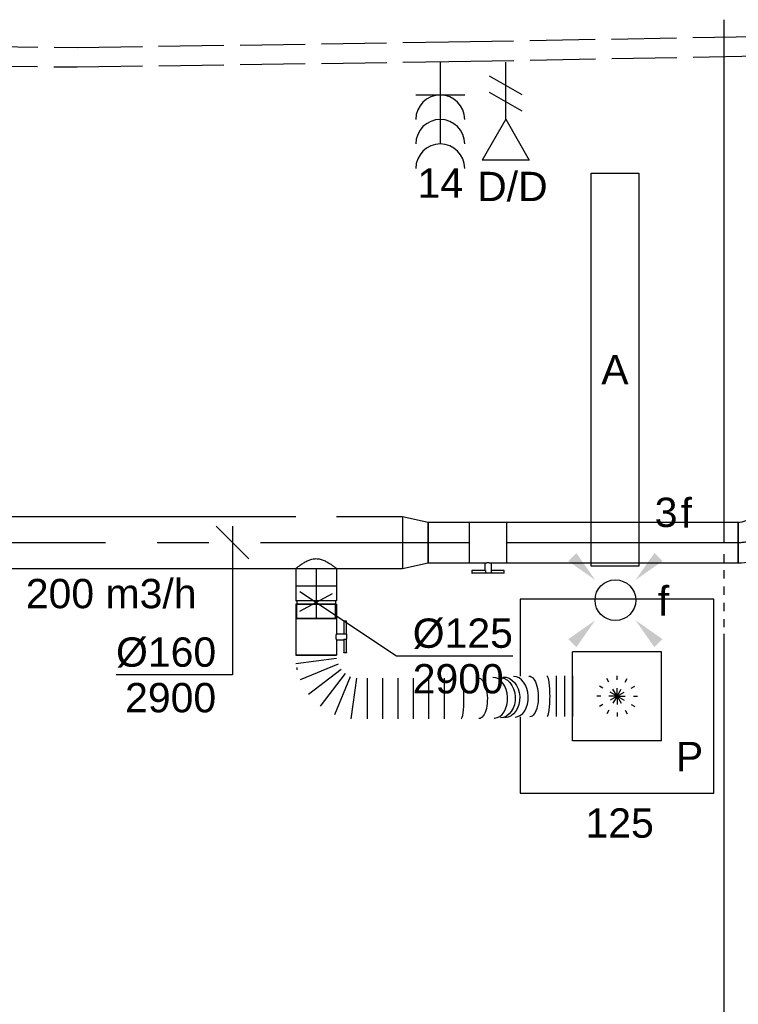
# Model space of a CAD drawing. Extents: x -238422 to 258194, y -34825 to 126331.
# Tile 184 of 239: x 22914 to 25120, y 21509 to 24532. Entities that reach past the tile are written whole.
import ezdxf
from ezdxf.enums import TextEntityAlignment as Align

# ---------------------------------------------------------------- set-up
doc = ezdxf.new("R2010")
doc.units = 0
doc.header["$LTSCALE"] = 50
for name, pattern in [('CENTER2', [28.575000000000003, 19.05, -3.175, 3.175, -3.175]), ('E_GOOT3', [5, 4, -1]), ('STREEPJES', [0.1, 0.05, -0.05])]:
    doc.linetypes.add(name, pattern=pattern)
doc.layers.get('0').update_dxf_attribs({"linetype": 'CONTINUOUS'})
for name, color, linetype in [('EL6131--', 2, 'CONTINUOUS'), ('EL6131--_WG', 2, 'CONTINUOUS'), ('EL6222--', 3, 'CONTINUOUS'), ('EL6311--', 3, 'CONTINUOUS'), ('EL6441--', 3, 'CONTINUOUS'), ('EM6131--', 1, 'CONTINUOUS'), ('WL570---_TOEVOER', 3, 'CONTINUOUS'), ('WL570---_TOEVOER_HL', 8, 'CONTINUOUS'), ('WL570---_TOEVOER_RST', 2, 'CONTINUOUS'), ('WL570---_TOEVOER_RST_HL', 1, 'CONTINUOUS'), ('WM570---_TOEVOER', 1, 'CONTINUOUS'), ('WM570---_TOEVOER_PR', 1, 'CONTINUOUS'), ('WM570---_TOEVOER_RST_PR', 1, 'CONTINUOUS')]:
    doc.layers.add(name, color=color, linetype=linetype)
doc.styles.add('BURO-018', font='ARIAL.TTF', dxfattribs={"height": 90})

# ---------------------------------------------------------------- blocks, each defined once
blk = doc.blocks.new('E001611207146')
at = {"color": 0}
for p, q in [((-12.07, -1.46), (-12.07, 1.46)), ((-12.07, 1.46), (12.07, 1.46)), ((12.07, 1.46), (12.07, -1.46)), ((12.07, -1.46), (-12.07, -1.46))]:
    blk.add_line(p, q, dxfattribs=at)
at = {"color": 0, "linetype": 'Continuous', "style": 'BURO-018'}
for tag, p in [('E_GKAST', (0, 8)), ('E_GROEP', (0, 5)), ('E_SGROEP', (4.5, 5)), ('E_ARMCODE', (0, 0)), ('E_SLET', (4.5, -3))]:
    blk.add_attdef(tag, text='', height=1.8, dxfattribs=at).set_placement(p, align=Align.MIDDLE)
blk = doc.blocks.new('E00411')
at = {"color": 0, "linetype": 'Continuous'}
blk.add_circle((0, 0), 1.25, dxfattribs=at)
for points in [[(-2.891705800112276, 2.395768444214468), (-2.395768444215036, 2.891705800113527), (-1.237436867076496, 1.237436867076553)], [(2.395768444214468, 2.891705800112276), (2.891705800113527, 2.395768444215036), (1.237436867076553, 1.237436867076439)], [(-2.395768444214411, -2.891705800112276), (-2.89170580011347, -2.395768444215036), (-1.237436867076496, -1.237436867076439)], [(2.89170580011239, -2.395768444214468), (2.395768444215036, -2.891705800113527), (1.237436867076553, -1.237436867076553)]]:
    blk.add_solid(points, dxfattribs=at)
at = {"color": 0, "linetype": 'Continuous', "style": 'BURO-018'}
for tag, height, p in [('E_SLET1', 1.8, (-2.842e-13, 4.641705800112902)), ('E_GROEP', 1.799999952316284, (0, 0)), ('E_GKAST', 1.799999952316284, (0, 0))]:
    blk.add_attdef(tag, text='', height=height, dxfattribs=at).set_placement(p, align=Align.MIDDLE)
at = {"color": 0, "linetype": 'Continuous', "style": 'BURO-018', "flags": 1}
for tag in ['E_MATCODE', 'E_SGROEP']:
    blk.add_attdef(tag, text='', height=1.799999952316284, dxfattribs=at).set_placement((0, 0), align=Align.MIDDLE)
blk = doc.blocks.new('111304B')
at = {"color": 0, "linetype": 'Continuous'}
for p, q in [((0, 1), (0, 6)), ((-1.5, 3), (1.5, 3))]:
    blk.add_line(p, q, dxfattribs=at)
for centre in [(0, 7.5), (0, 6), (0, 4.5)]:
    blk.add_arc(centre, 1.5, 180, 0, dxfattribs=at)
at = {"color": 0, "linetype": 'Continuous', "style": 'BURO-018'}
for tag, p in [('E_GKAST', (0, 13)), ('E_GROEP', (0, 10)), ('E_SGROEP', (4.5, 10))]:
    blk.add_attdef(tag, text='', height=1.8, dxfattribs=at).set_placement(p, align=Align.MIDDLE)
at = {"color": 0, "linetype": 'Continuous', "style": 'BURO-018', "flags": 1}
for tag, height, p in [('E_VERMCODE', 1.8, (13, 10)), ('E_MATCODE', 1.799999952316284, (0, 0))]:
    blk.add_attdef(tag, text='', height=height, dxfattribs=at).set_placement(p, align=Align.MIDDLE)
blk = doc.blocks.new('E00153')
at = {"color": 0, "linetype": 'Continuous'}
for p, q in [((-1.443375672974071, 7), (1.443375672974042, 7)), ((0, 4.5), (-1.443375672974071, 7)), ((0, 4.5), (1.443375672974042, 7)), ((0, 4.5), (0, 1)), ((-1, 4), (1, 2.845299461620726)), ((-1, 3), (1, 1.845299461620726))]:
    blk.add_line(p, q, dxfattribs=at)
at = {"color": 7, "style": 'BURO-018'}
for tag, p in [('E_COMMENT1', (-6, 12)), ('E_COMMENT2', (6, 12)), ('E_DCOM1', (-6, 9)), ('E_DCOM2', (6, 9))]:
    blk.add_attdef(tag, text='', height=1.8, dxfattribs=at).set_placement(p, align=Align.MIDDLE)
at = {"color": 0, "style": 'BURO-018'}
blk.add_attdef('E_TEXT1', text='', height=1.8, dxfattribs=at).set_placement((2.5, 6), align=Align.MIDDLE)
at = {"color": 0, "linetype": 'Continuous', "style": 'BURO-018', "flags": 1}
blk.add_attdef('E_MATCODE', text='', height=1.799999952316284, dxfattribs=at).set_placement((0, 0), align=Align.MIDDLE)
blk = doc.blocks.new('*U141')
at = {"color": 0, "ltscale": 10}
for p, q in [((3.637978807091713e-12, 60, -2730), (4148.428592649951, 59.99999999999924, -2730)), ((4428.484989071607, 60, -2730), (6034.013113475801, 59.9999999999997, -2730))]:
    blk.add_line(p, q, dxfattribs=at)
at = {"color": 0, "linetype": 'STREEPJES', "ltscale": 10}
blk.add_line((4168.428592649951, 60, -2730), (4408.484989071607, 60, -2730), dxfattribs=at)
at = {"layer": 'EM6131--', "color": 1, "style": 'BURO-018'}
blk.add_attdef('POSNR', text='', height=90, dxfattribs=at).set_placement((0, 0), align=Align.MIDDLE)
blk = doc.blocks.new('*U255')
at = {"color": 2, "ltscale": 10}
for p, q in [((-56.45000000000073, 62.5, -2900), (56.45000000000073, 62.5, -2900)), ((-56.45000000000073, -62.5, -2900), (-56.45000000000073, 62.5, -2900)), ((56.45000000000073, 62.5, -2900), (56.45000000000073, -62.5, -2900)), ((-56.45000000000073, -62.5, -2900), (-9.408333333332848, -62.5, -2900)), ((-49.40796737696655, -85.41666666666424, -2900), (-49.40796737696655, -93.74999999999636, -2900)), ((-48.36630071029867, -85.41666666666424, -2900), (-49.40796737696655, -85.41666666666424, -2900)), ((-7.576928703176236, -85.41666666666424, -2900), (-48.36630071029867, -85.41666666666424, -2900)), ((-48.36630071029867, -93.75, -2900), (-48.36630071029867, -85.41666666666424, -2900)), ((-9.408333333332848, -62.5, -2900), (-9.408333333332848, -85.41666666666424, -2900)), ((-7.576928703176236, -85.41666666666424, -2900), (-7.576928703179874, -93.75, -2900)), ((9.408333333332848, -62.5, -2900), (9.408333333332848, -93.75, -2900)), ((9.408333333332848, -62.5, -2900), (56.45000000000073, -62.5, -2900)), ((49.40796737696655, -85.41666666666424, -2900), (9.408333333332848, -85.41666666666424, -2900)), ((49.40796737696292, -93.75, -2900), (49.40796737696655, -85.41666666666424, -2900)), ((-49.40796737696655, -93.74999999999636, -2900), (-48.36630071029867, -93.75, -2900)), ((-7.576928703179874, -93.75, -2900), (-48.36630071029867, -93.75, -2900)), ((9.408333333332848, -93.75, -2900), (-7.576928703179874, -93.75, -2900)), ((49.40796737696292, -93.75, -2900), (9.408333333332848, -93.75, -2900))]:
    blk.add_line(p, q, dxfattribs=at)
blk.add_spline([(-9.36006221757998, -62.49275180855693, -2900), (-9.215744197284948, -62.47129905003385, -2900), (-8.976860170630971, -62.43650600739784, -2900), (-8.645861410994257, -62.38977627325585, -2900), (-8.226144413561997, -62.33299861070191, -2900), (-7.722016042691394, -62.26847352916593, -2900), (-7.13864933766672, -62.19882296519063, -2900), (-6.482030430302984, -62.12688614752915, -2900), (-5.758897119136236, -62.05560538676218, -2900), (-4.976669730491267, -61.98790612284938, -2900), (-4.143374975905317, -61.92657604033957, -2900), (-3.26756358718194, -61.874148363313, -2900), (-2.358222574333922, -61.83279451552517, -2900), (-1.424683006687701, -61.8042311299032, -2900), (-0.4765242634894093, -61.78964589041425, -2900), (0.4765242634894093, -61.78964589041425, -2900), (1.424683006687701, -61.8042311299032, -2900), (2.358222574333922, -61.83279451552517, -2900), (3.26756358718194, -61.874148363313, -2900), (4.143374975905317, -61.92657604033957, -2900), (4.976669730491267, -61.98790612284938, -2900), (5.758897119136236, -62.05560538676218, -2900), (6.482030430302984, -62.12688614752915, -2900), (7.13864933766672, -62.19882296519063, -2900), (7.722016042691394, -62.26847352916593, -2900), (8.226144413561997, -62.33299861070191, -2900), (8.645861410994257, -62.38977627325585, -2900), (8.976860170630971, -62.43650600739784, -2900), (9.215744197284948, -62.47129905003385, -2900), (9.36006221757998, -62.49275180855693, -2900), (9.408333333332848, -62.5, -2900)], degree=3, dxfattribs=at)
at = {"layer": 'WL570---_TOEVOER', "color": 1, "style": 'BURO-018'}
blk.add_attdef('I', text='', height=90, dxfattribs=at).set_placement((0, 0), align=Align.MIDDLE)
at = {"layer": 'WM570---_TOEVOER_PR', "color": 1, "style": 'BURO-018'}
blk.add_attdef('POSNR', text='', height=90, dxfattribs=at).set_placement((0, 0), align=Align.MIDDLE)
blk = doc.blocks.new('*U256')
at = {"color": 0, "ltscale": 10}
for p, q in [((0, 62.5, -2900), (127.4264781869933, 62.5, -2900)), ((0, -62.5, -2900), (0, 62.5, -2900)), ((0, -62.5, -2900), (127.4264781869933, -62.5, -2900))]:
    blk.add_line(p, q, dxfattribs=at)
at = {"layer": 'WL570---_TOEVOER_HL', "linetype": 'CENTER2'}
blk.add_line((0, 0, -2900), (127.4264781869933, 0, -2900), dxfattribs=at)
at = {"layer": 'WM570---_TOEVOER_PR', "color": 1, "style": 'BURO-018'}
blk.add_attdef('POSNR', text='', height=90, dxfattribs=at).set_placement((0, 0), align=Align.MIDDLE)
blk = doc.blocks.new('*U257')
at = {"color": 0, "ltscale": 10}
for p, q in [((0, 80, -2900), (78.20000000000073, 62.5, -2900)), ((0, 80, -2900), (0, -80, -2900)), ((78.20000000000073, 62.5, -2900), (78.20000000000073, -62.5, -2900)), ((0, -80, -2900), (78.20000000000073, -62.5, -2900))]:
    blk.add_line(p, q, dxfattribs=at)
at = {"layer": 'WL570---_TOEVOER_HL', "linetype": 'CENTER2'}
blk.add_line((0, 0, -2900), (78.20000000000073, 0, -2900), dxfattribs=at)
for centre in [(0, 0, -2900), (78.20000000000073, 0, -2900)]:
    blk.add_circle(centre, 0.075, dxfattribs=at)
at = {"layer": 'WM570---_TOEVOER_PR', "color": 1, "style": 'BURO-018'}
blk.add_attdef('POSNR', text='', height=90, dxfattribs=at).set_placement((0, 0), align=Align.MIDDLE)
blk = doc.blocks.new('*U258')
at = {"color": 0, "ltscale": 10}
for p, q in [((0, 80, -2900), (2965.324320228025, 80, -2900)), ((0, -80, -2900), (0, 80, -2900)), ((3090.324320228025, 80, -2900), (3293.453977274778, 80, -2900)), ((3293.453977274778, 80, -2900), (3293.453977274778, -80, -2900)), ((0, -80, -2900), (3293.453977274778, -80, -2900))]:
    blk.add_line(p, q, dxfattribs=at)
at = {"layer": 'WL570---_TOEVOER_HL', "linetype": 'CENTER2'}
blk.add_line((0, 0, -2900), (3293.453977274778, 0, -2900), dxfattribs=at)
at = {"layer": 'WM570---_TOEVOER_PR', "color": 1, "style": 'BURO-018'}
blk.add_attdef('POSNR', text='', height=90, dxfattribs=at).set_placement((0, 0), align=Align.MIDDLE)
blk = doc.blocks.new('*U259')
at = {"layer": 'WM570---_TOEVOER', "color": 0, "ltscale": 10}
for p, q in [((49.96738563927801, -50), (-49.96738563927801, 50)), ((0, 50), (0, -406.3070129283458)), ((0, -406.3070129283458), (-357.5716234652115, -406.3070129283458))]:
    blk.add_line(p, q, dxfattribs=at)
at = {"layer": 'WM570---_TOEVOER', "color": 0, "style": 'BURO-018'}
for s, p in [('%%c160', (-357.5716234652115, -381.3070129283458)), ('2900', (-329.699863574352, -521.3070129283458))]:
    blk.add_text(s, height=90, dxfattribs=at).set_placement(p)
blk = doc.blocks.new('*U369')
at = {"color": 0, "ltscale": 10}
for p, q in [((297.5, 297.5, -2710), (-297.5, 297.5, -2710)), ((-297.5, 297.5, -2710), (-297.5, 61.95340832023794, -2710)), ((297.5, -297.5, -2710), (297.5, 297.5, -2710)), ((136.5, 136.5, -2710), (-136.5, 136.5, -2710)), ((-136.5, -136.5, -2710), (-136.5, 136.5, -2710)), ((136.5, -136.5, -2710), (136.5, 136.5, -2710)), ((-297.5, -63.05075165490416, -2710), (-297.5, -297.5, -2710)), ((136.5, -136.5, -2710), (-136.5, -136.5, -2710)), ((-297.5, -297.5, -2710), (297.5, -297.5, -2710))]:
    blk.add_line(p, q, dxfattribs=at)
at = {"color": 8, "linetype": 'STREEPJES', "ltscale": 10}
for q in [(0, 62.5, -2710), (-54.12658773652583, 31.25, -2710), (-31.25, 54.12658773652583, -2710), (31.25, 54.12658773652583, -2710), (54.12658773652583, 31.25, -2710), (-62.5, 0, -2710), (-54.12658773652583, -31.25, -2710), (-31.25, -54.12658773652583, -2710), (0, -62.5, -2710), (31.25, -54.12658773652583, -2710), (54.12658773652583, -31.25, -2710), (62.5, 0, -2710)]:
    blk.add_line((0, 0, -2710), q, dxfattribs=at)
at = {"layer": 'WL570---_TOEVOER_RST_HL', "linetype": 'CENTER2'}
blk.add_circle((0, 0, -2710), 0.075, dxfattribs=at)
at = {"layer": 'WL570---_TOEVOER_RST', "color": 1, "style": 'BURO-018'}
for tag in ['MC', 'Q']:
    blk.add_attdef(tag, text='', height=90, dxfattribs=at).set_placement((0, 0), align=Align.MIDDLE)
at = {"layer": 'WM570---_TOEVOER_RST_PR', "color": 1, "style": 'BURO-018'}
blk.add_attdef('POSNR', text='', height=90, dxfattribs=at).set_placement((0, 0), align=Align.MIDDLE)
blk = doc.blocks.new('*U1094')
at = {"color": 0, "ltscale": 10}
for p, q in [((0, 62.5, -2900), (54.90000000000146, 62.5, -2900)), ((54.90000000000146, 62.5, -2900), (54.90000000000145, -62.5, -2900)), ((0, -62.5, -2900), (54.90000000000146, -62.5, -2900))]:
    blk.add_line(p, q, dxfattribs=at)
blk.add_spline([(-0.2502701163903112, -62.17933271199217, -2900), (-0.9954781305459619, -61.22062132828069, -2900), (-2.218713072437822, -59.63370352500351, -2900), (-3.891436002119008, -57.43486322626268, -2900), (-5.972925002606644, -54.64666350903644, -2900), (-8.409458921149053, -51.29771507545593, -2900), (-11.13322733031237, -47.422382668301, -2900), (-14.06100666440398, -43.0604324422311, -2900), (-17.09277249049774, -38.25662390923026, -2900), (-20.11068398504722, -33.06025064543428, -2900), (-22.9793414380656, -27.52463447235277, -2900), (-25.54887015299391, -21.70657830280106, -2900), (-27.66295035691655, -15.66578326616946, -2900), (-29.17361153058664, -9.464236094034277, -2900), (-29.96230568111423, -3.16557305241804, -2900), (-29.96230568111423, 3.16557305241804, -2900), (-29.17361153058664, 9.464236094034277, -2900), (-27.66295035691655, 15.66578326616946, -2900), (-25.54887015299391, 21.70657830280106, -2900), (-22.9793414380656, 27.52463447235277, -2900), (-20.11068398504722, 33.06025064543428, -2900), (-17.09277249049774, 38.25662390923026, -2900), (-14.06100666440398, 43.0604324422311, -2900), (-11.13322733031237, 47.422382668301, -2900), (-8.409458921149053, 51.29771507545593, -2900), (-5.972925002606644, 54.64666350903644, -2900), (-3.891436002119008, 57.43486322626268, -2900), (-2.218713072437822, 59.63370352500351, -2900), (-0.9954781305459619, 61.22062132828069, -2900), (-0.2502701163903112, 62.17933271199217, -2900), (0, 62.5, -2900)], degree=3, dxfattribs=at)
at = {"layer": 'WL570---_TOEVOER_HL', "linetype": 'CENTER2'}
blk.add_line((0, 0, -2900), (54.90000000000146, -3.361655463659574e-15, -2900), dxfattribs=at)
at = {"layer": 'WM570---_TOEVOER_PR', "color": 1, "style": 'BURO-018'}
blk.add_attdef('POSNR', text='', height=90, dxfattribs=at).set_placement((0, 0), align=Align.MIDDLE)
blk = doc.blocks.new('*U1095')
at = {"color": 0, "ltscale": 10}
for p, q in [((-49.29999999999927, 62.5, -2900), (-5, 62.5, -2900)), ((-49.29999999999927, 62.5, -2900), (-49.29999999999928, -62.5, -2900)), ((-5, 62.5, -2900), (-5.000000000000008, -62.5, -2900)), ((5, 62.5, -2900), (49.29999999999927, 62.5, -2900)), ((5, 62.5, -2900), (4.999999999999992, -62.5, -2900)), ((49.29999999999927, 62.5, -2900), (49.29999999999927, -62.5, -2900)), ((-5, 59.375, -2900), (5, 59.375, -2900)), ((-5, -59.375, -2900), (5, -59.375, -2900)), ((-49.29999999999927, -62.5, -2900), (-5, -62.5, -2900)), ((5, -62.5, -2900), (49.29999999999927, -62.5, -2900))]:
    blk.add_line(p, q, dxfattribs=at)
at = {"layer": 'WL570---_TOEVOER_HL', "linetype": 'CENTER2'}
blk.add_line((-49.29999999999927, 0, -2900), (49.29999999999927, -6.037508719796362e-15, -2900), dxfattribs=at)
at = {"layer": 'WM570---_TOEVOER_PR', "color": 1, "style": 'BURO-018'}
blk.add_attdef('POSNR', text='', height=90, dxfattribs=at).set_placement((0, 0), align=Align.MIDDLE)
blk = doc.blocks.new('*U1096')
at = {"color": 2, "ltscale": 10}
for p, q in [((-9.408333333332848, 93.74999999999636, -2900), (-49.40796737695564, 93.74999999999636, -2900)), ((-49.40796737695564, 85.41666666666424, -2900), (-49.40796737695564, 93.74999999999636, -2900)), ((-9.408333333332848, 62.5, -2900), (-9.408333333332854, 93.75, -2900)), ((-9.408333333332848, 93.75, -2900), (7.576928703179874, 93.75, -2900)), ((7.576928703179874, 85.41666666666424, -2900), (7.576928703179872, 93.74999999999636, -2900)), ((48.36630071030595, 93.74999999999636, -2900), (7.576928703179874, 93.74999999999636, -2900)), ((48.36630071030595, 93.74999999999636, -2900), (49.40796737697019, 93.75, -2900)), ((48.36630071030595, 85.41666666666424, -2900), (48.36630071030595, 93.74999999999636, -2900)), ((49.40796737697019, 93.75, -2900), (49.40796737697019, 85.41666666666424, -2900)), ((-56.45000000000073, 62.5, -2900), (-9.408333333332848, 62.50000000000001, -2900)), ((-56.45000000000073, -62.5, -2900), (-56.45000000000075, 62.5, -2900)), ((-49.40796737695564, 85.41666666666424, -2900), (-9.408333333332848, 85.41666666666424, -2900)), ((7.576928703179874, 85.41666666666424, -2900), (48.36630071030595, 85.41666666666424, -2900)), ((9.408333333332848, 62.5, -2900), (9.408333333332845, 85.41666666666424, -2900)), ((9.408333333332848, 62.5, -2900), (56.45000000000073, 62.50000000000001, -2900)), ((49.40796737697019, 85.41666666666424, -2900), (48.36630071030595, 85.41666666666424, -2900)), ((56.45000000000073, 62.5, -2900), (56.45000000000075, -62.5, -2900)), ((-56.45000000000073, 59.375, -2900), (-100.75, 59.37499999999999, -2900)), ((-100.75, -59.375, -2900), (-100.75, 59.375, -2900)), ((-56.45000000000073, -59.375, -2900), (-100.75, -59.37500000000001, -2900)), ((93.83508689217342, -59.375, -2900), (100.75, -59.375, -2900)), ((100.75, -57.52215461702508, -2900), (100.75, -59.375, -2900)), ((-56.45000000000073, -62.5, -2900), (56.45000000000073, -62.49999999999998, -2900))]:
    blk.add_line(p, q, dxfattribs=at)
blk.add_spline([(9.36006221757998, 62.49275180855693, -2900), (9.215744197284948, 62.47129905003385, -2900), (8.976860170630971, 62.43650600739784, -2900), (8.645861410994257, 62.38977627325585, -2900), (8.226144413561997, 62.33299861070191, -2900), (7.722016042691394, 62.26847352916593, -2900), (7.13864933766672, 62.19882296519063, -2900), (6.482030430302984, 62.12688614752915, -2900), (5.758897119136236, 62.05560538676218, -2900), (4.976669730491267, 61.98790612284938, -2900), (4.143374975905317, 61.92657604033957, -2900), (3.26756358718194, 61.874148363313, -2900), (2.358222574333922, 61.83279451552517, -2900), (1.424683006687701, 61.8042311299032, -2900), (0.4765242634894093, 61.78964589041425, -2900), (-0.4765242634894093, 61.78964589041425, -2900), (-1.424683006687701, 61.8042311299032, -2900), (-2.358222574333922, 61.83279451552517, -2900), (-3.26756358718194, 61.874148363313, -2900), (-4.143374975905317, 61.92657604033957, -2900), (-4.976669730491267, 61.98790612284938, -2900), (-5.758897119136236, 62.05560538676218, -2900), (-6.482030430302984, 62.12688614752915, -2900), (-7.13864933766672, 62.19882296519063, -2900), (-7.722016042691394, 62.26847352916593, -2900), (-8.226144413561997, 62.33299861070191, -2900), (-8.645861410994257, 62.38977627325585, -2900), (-8.976860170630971, 62.43650600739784, -2900), (-9.215744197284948, 62.47129905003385, -2900), (-9.36006221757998, 62.49275180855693, -2900), (-9.408333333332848, 62.5, -2900)], degree=3, dxfattribs=at)
at = {"layer": 'WL570---_TOEVOER', "color": 1, "style": 'BURO-018'}
blk.add_attdef('I', text='', height=90, dxfattribs=at).set_placement((0, 0), align=Align.MIDDLE)
at = {"layer": 'WM570---_TOEVOER_PR', "color": 1, "style": 'BURO-018'}
blk.add_attdef('POSNR', text='', height=90, dxfattribs=at).set_placement((0, 0), align=Align.MIDDLE)
blk = doc.blocks.new('*U1097')
at = {"color": 0, "ltscale": 10}
for p, q in [((63.4199927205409, 787.4827329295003, -2900), (188.4199927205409, 787.4827329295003, -2900)), ((63.4199927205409, 762.191384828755, -2900), (188.4199927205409, 762.191384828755, -2900)), ((63.4199927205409, 736.9000367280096, -2900), (188.4199927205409, 736.9000367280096, -2900)), ((65.36814204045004, 606.2264341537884, -2900), (65.39341391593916, 605.565802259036, -2900)), ((193.433089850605, 547.1455060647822, -2900), (193.4078179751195, 547.806137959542, -2900)), ((70.38123917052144, 392.8393481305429, -2900), (195.3812391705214, 392.8393481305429, -2900)), ((70.38123917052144, 345.5742374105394, -2900), (195.3812391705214, 345.5742374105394, -2900)), ((70.38123917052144, 298.3091266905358, -2900), (195.3812391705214, 298.3091266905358, -2900)), ((70.38123917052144, 251.0440159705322, -2900), (195.3812391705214, 251.0440159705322, -2900)), ((70.38123917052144, 203.7789052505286, -2900), (195.3812391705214, 203.7789052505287, -2900)), ((70.38123917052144, 156.513794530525, -2900), (195.3812391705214, 156.5137945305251, -2900)), ((70.38123917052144, 123.6153732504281, -2900), (195.3812391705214, 107.1588110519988, -2900)), ((182.0663306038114, 57.46689578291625, -2900), (65.58487403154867, 105.7150948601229, -2900)), ((0, -62.5, -2900), (-2.010153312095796e-14, 62.5, -2900)), ((25.72242811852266, -62.5, -2900), (9.265865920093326, 62.5, -2900)), ((27.16614431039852, 67.29636513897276, -2900), (75.41434338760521, -49.18509143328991, -2900)), ((119.9668957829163, -23.46266331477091, -2900), (43.2150948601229, 76.56223105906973, -2900)), ((56.31900811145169, 89.66614431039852, -2900), (156.3439024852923, 12.9143433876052, -2900))]:
    blk.add_line(p, q, dxfattribs=at)
for centre, major_axis, ratio, start_param, end_param in [((125.9199927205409, 708.7349800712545, -2900), (-62.49997373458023, -0.3817599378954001), 0.1500894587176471, 3.140675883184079, 6.282268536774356), ((127.8353372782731, 608.2852608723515, -2900), (-62.45641892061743, -2.389213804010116), 0.6853573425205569, 3.149309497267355, 6.275468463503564), ((130.9658946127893, 545.0866793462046, -2900), (62.45641892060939, 2.389213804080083), 0.6853573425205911, 0.007716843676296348, 3.133875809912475), ((132.8812391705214, 444.6369601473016, -2900), (62.4999737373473, 0.381759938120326), 0.1500894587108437, 0.0009167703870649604, 3.142509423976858)]:
    blk.add_ellipse(centre, major_axis=major_axis, ratio=ratio, start_param=start_param, end_param=end_param, dxfattribs=at)
at = {"color": 0, "ltscale": 10, "extrusion": (0, 0, -1)}
for centre, major_axis, ratio, start_param, end_param in [((126.5777945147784, 654.8908533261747, -2900), (62.48937680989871, 1.224707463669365), 0.4370174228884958, 3.138367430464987, 6.279960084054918), ((129.4006159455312, 576.6859701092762, -2900), (-62.42346142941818, -3.092161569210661), 0.7793382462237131, 0, 3.141592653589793), ((130.0927512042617, 562.7133889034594, -2900), (-62.4234614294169, -3.092161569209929), 0.7793382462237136, 0, 3.141592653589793), ((132.223437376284, 498.4810868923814, -2900), (-62.48937680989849, -1.224707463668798), 0.4370174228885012, 0.003225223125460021, 3.144817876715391)]:
    blk.add_ellipse(centre, major_axis=major_axis, ratio=ratio, start_param=start_param, end_param=end_param, dxfattribs=at)
at = {"layer": 'WM570---_TOEVOER_PR', "color": 1, "style": 'BURO-018'}
blk.add_attdef('POSNR', text='', height=90, dxfattribs=at).set_placement((0, 0), align=Align.MIDDLE)
blk = doc.blocks.new('*U1110')
at = {"layer": 'WM570---_TOEVOER', "color": 0, "ltscale": 10}
for p, q in [((-49.99999999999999, 33.3450344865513), (246.6363161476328, -164.4819293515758)), ((-50.00000000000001, -26.75397819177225), (50.00000000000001, 26.75397819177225)), ((246.6363161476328, -164.4819293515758), (604.2079396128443, -164.4819293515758))]:
    blk.add_line(p, q, dxfattribs=at)
at = {"layer": 'WM570---_TOEVOER', "color": 0, "style": 'BURO-018'}
for s, p in [('%%c125', (296.6363161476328, -139.4819293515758)), ('2900', (296.6363161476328, -279.4819293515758))]:
    blk.add_text(s, height=90, dxfattribs=at).set_placement(p)
blk = doc.blocks.new('*U2129')
at = {"color": 0, "ltscale": 10}
for p, q in [((0, 62.5, -2900), (712.0253108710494, 62.5, -2900)), ((712.0253108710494, 62.5, -2900), (712.0253108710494, -62.5, -2900)), ((0, -62.5, -2900), (712.0253108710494, -62.5, -2900))]:
    blk.add_line(p, q, dxfattribs=at)
at = {"layer": 'WL570---_TOEVOER_HL', "linetype": 'CENTER2'}
blk.add_line((0, 0, -2900), (712.0253108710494, 0, -2900), dxfattribs=at)
at = {"layer": 'WM570---_TOEVOER_PR', "color": 1, "style": 'BURO-018'}
blk.add_attdef('POSNR', text='', height=90, dxfattribs=at).set_placement((0, 0), align=Align.MIDDLE)
blk = doc.blocks.new('*U2130')
at = {"color": 0, "ltscale": 10}
for p, q in [((-51.79999999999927, -62.5, -2900), (-51.79999999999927, 62.5, -2900)), ((-7.566042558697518, 80.82230508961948, -2900), (80.82230508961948, -7.566042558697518, -2900))]:
    blk.add_line(p, q, dxfattribs=at)
for radius, start, end in [(62.55626253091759, 269.9999999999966, 314.9999999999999), (187.5562625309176, 269.9999999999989, 315)]:
    blk.add_arc((-51.79999999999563, 125.0562625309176, -2900), radius, start, end, dxfattribs=at)
at = {"layer": 'WL570---_TOEVOER_HL', "linetype": 'CENTER2'}
blk.add_arc((-51.79999999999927, 125.0562625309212, -2900), 125.0562625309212, 270, 315, dxfattribs=at)
at = {"layer": 'WM570---_TOEVOER_PR', "color": 1, "style": 'BURO-018'}
blk.add_attdef('POSNR', text='', height=90, dxfattribs=at).set_placement((0, 0), align=Align.MIDDLE)

msp = doc.modelspace()

# ---------------------------------------------------------------- linework, layer by layer
at = {"layer": 'EL6131--_WG', "linetype": 'E_GOOT3'}
for p, q in [((21769.42926907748, 24459.58877006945, 3000), (23090.56250730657, 24447.19201952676, 3000)), ((23090.56250730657, 24447.19201952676, 3000), (24230.43525797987, 24463.77872979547, 3000)), ((24230.43525797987, 24463.77872979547, 3000), (25421.82327726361, 24485.36981253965, 3000)), ((21768.67489408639, 24399.59320728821, 3000), (23090.71753413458, 24387.18792344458, 3000)), ((23090.71753413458, 24387.18792344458, 3000), (24231.41534560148, 24403.78663947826, 3000)), ((24231.41534560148, 24403.78663947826, 3000), (25424.19521517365, 24425.40294620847, 3000))]:
    msp.add_line(p, q, dxfattribs=at)

# ---------------------------------------------------------------- block references
at = {"layer": 'EL6131--', "rotation": 90}
msp.add_blockref('*U141', (25136.76996585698, 18498.18492549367, 2730), dxfattribs=at)
at = {"layer": 'EL6222--'}
ref = msp.add_blockref('111304B', (24205.07357502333, 24450.76628691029), dxfattribs=dict(at, xscale=50, yscale=50, zscale=50, rotation=180))
ref.add_attrib('E_GROEP', '14', dxfattribs={"layer": '0', "color": 1, "linetype": 'Continuous', "height": 90, "style": 'BURO-018'}).set_placement((24205.07357502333, 24030.57665628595), align=Align.MIDDLE)
at = {"layer": 'EL6311--'}
ref = msp.add_blockref('E001611207146', (24741.33121957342, 23457.67796357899), dxfattribs=dict(at, xscale=50, yscale=50, zscale=50, rotation=270))
ref.add_attrib('E_ARMCODE', 'A', dxfattribs={"layer": '0', "color": 1, "linetype": 'Continuous', "height": 90, "style": 'BURO-018'}).set_placement((24741.33121957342, 23457.67796357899), align=Align.MIDDLE)
ref.add_attrib('E_SLET', 'f', dxfattribs={"layer": '0', "color": 1, "linetype": 'Continuous', "height": 90, "style": 'BURO-018'}).set_placement((24960.57217403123, 23020.26421191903), align=Align.MIDDLE)
ref.add_attrib('E_GROEP', '3', dxfattribs={"layer": '0', "color": 1, "linetype": 'Continuous', "height": 90, "style": 'BURO-018'}).set_placement((24898.30839638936, 23019.65262084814), align=Align.MIDDLE)
ref = msp.add_blockref('E00411', (24742.70026590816, 22750.06904474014), dxfattribs=dict(at, xscale=50, yscale=50, zscale=50))
ref.add_attrib('E_SLET1', 'f', dxfattribs={"layer": '0', "color": 1, "linetype": 'Continuous', "height": 90, "style": 'BURO-018'}).set_placement((24890.55863144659, 22750.06904474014), align=Align.MIDDLE)
at = {"layer": 'EL6441--'}
ref = msp.add_blockref('E00153', (24406.04498938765, 24451.3670376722), dxfattribs=dict(at, xscale=50, yscale=50, zscale=50, rotation=180))
ref.add_attrib('E_TEXT1', 'D/D', dxfattribs={"layer": '0', "color": 1, "height": 90, "style": 'BURO-018'}).set_placement((24426.55344581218, 24021.98076026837), align=Align.MIDDLE)
at = {"layer": 'WL570---_TOEVOER'}
for name, p in [('*U258', (20796.03407310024, 22926.98672933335, 2900)), ('*U257', (24089.48805037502, 22926.98672933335, 2900)), ('*U2130', (25171.83983943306, 22926.98672933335, 2900)), ('*U256', (24167.68805037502, 22926.98672933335, 2900)), ('*U255', (24351.56452856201, 22926.98672933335, 2900)), ('*U2129', (24408.01452856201, 22926.98672933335, 2900))]:
    msp.add_blockref(name, p, dxfattribs=at)
at = {"layer": 'WL570---_TOEVOER', "rotation": 270}
for name, p in [('*U1094', (23823.85839332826, 22847.39163330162, 2900)), ('*U1095', (23823.85839332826, 22743.19163330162, 2900)), ('*U1096', (23823.85839332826, 22637.44163330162, 2900)), ('*U1097', (23823.85839332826, 22580.99163330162, 2900))]:
    msp.add_blockref(name, p, dxfattribs=at)
at = {"layer": 'WL570---_TOEVOER_RST'}
ref = msp.add_blockref('*U369', (24747.84112625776, 22455.07164058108, 2710), dxfattribs=at)
ref.add_attrib('Q', '125', dxfattribs={"color": 1, "height": 90, "style": 'BURO-018'}).set_placement((24755.81914803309, 22065.77102429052), align=Align.MIDDLE)
ref.add_attrib('MC', 'P', dxfattribs={"color": 1, "height": 90, "style": 'BURO-018'}).set_placement((24970.34978699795, 22269.94337872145), align=Align.MIDDLE)
at = {"layer": 'WM570---_TOEVOER'}
for name, p in [('*U259', (23567.22912101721, 22926.98672933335, 2900)), ('*U1110', (23823.85839332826, 22743.19163330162, 2900))]:
    msp.add_blockref(name, p, dxfattribs=at)

# ---------------------------------------------------------------- texts
at = {"layer": 'WM570---_TOEVOER', "style": 'BURO-018'}
msp.add_text('200 m3/h', height=90, dxfattribs=at).set_placement((22932.71533844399, 22725.23036096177))

doc.saveas('drawing.dxf')
